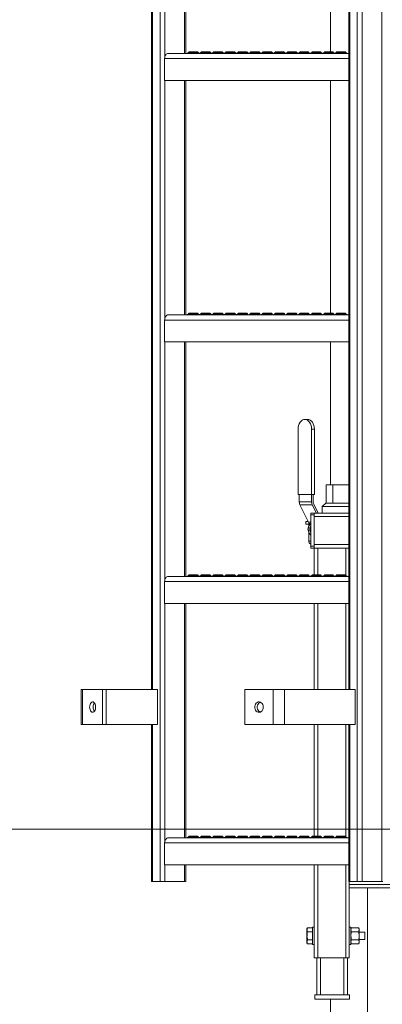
# Model space of a CAD drawing. Header units: millimetres. Extents: x 42 to 14105, y 484 to 9997.
# Tile 24 of 132: x 4826 to 5242, y 4605 to 5734. Entities that reach past the tile are written whole.
import ezdxf

# ---------------------------------------------------------------- set-up
doc = ezdxf.new("R2010")
doc.units = ezdxf.units.MM
doc.header["$LTSCALE"] = 25
doc.styles.add('SLDTEXTSTYLE0', font='TXT', dxfattribs={"width": 0.75})
doc.dimstyles.new('SLDDIMSTYLE2', dxfattribs={"dimtxt": 66.145833, "dimasz": 66.145833, "dimexe": 0, "dimexo": 0.0625, "dimgap": 16.536458, "dimtad": 1, "dimdec": 0, "dimrnd": 1e-09, "dimzin": 12, "dimdsep": 46, "dimtxsty": 'SLDTEXTSTYLE0', "dimblk1": 'CLOSED', "dimblk2": 'CLOSED', "dimsah": 1, "dimcen": 0.09, "dimadec": 0, "dimazin": 3, "dimtfac": 1, "dimtdec": 0, "dimtmove": 0, "dimatfit": 0, "dimldrblk": 'CLOSED', "dimfxl": 1, "dimfrac": 2, "dimtolj": 1, "dimtzin": 12, "dimarcsym": 0})

# ---------------------------------------------------------------- blocks, each defined once
blk = doc.blocks.new('_CLOSED')
at = {"color": 0, "linetype": 'ByBlock', "lineweight": -2}
for p, q in [((-1, 0.166667), (0, 0)), ((-1, 0.166667), (-1, -0.166667)), ((0, 0), (-1, -0.166667)), ((0, 0), (-1, 0))]:
    blk.add_line(p, q, dxfattribs=at)
blk = doc.blocks.new('_D_7')
at = {"color": 7, "linetype": 'Continuous', "lineweight": 0}
for p, q in [((4518.2, 4805.7), (4518.2, 4932.9)), ((5359.9, 4805.7), (4493.2, 4805.7)), ((4518.2, 4805.7), (4518.2, 4565.7)), ((4679.9, 4565.7), (4493.2, 4565.7)), ((4518.2, 4565.7), (4518.2, 4438.5))]:
    blk.add_line(p, q, dxfattribs=at)
at = {"color": 7, "linetype": 'Continuous', "lineweight": 0, "xscale": 66.14583333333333, "yscale": 66.14583333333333}
for p, rotation in [((4518.2, 4805.7, 359.8), 270.0000000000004), ((4518.2, 4565.7, 359.8), 90.0000000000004)]:
    blk.add_blockref('_CLOSED', p, dxfattribs=dict(at, rotation=rotation))
at = {"color": 7, "linetype": 'Continuous', "lineweight": 0, "insert": (4432.9, 4612.4), "char_height": 66.15, "attachment_point": 1, "rotation": 90, "style": 'SLDTEXTSTYLE0'}
blk.add_mtext('240', dxfattribs=at)

msp = doc.modelspace()

# ---------------------------------------------------------------- linework, layer by layer
at = {"color": 7, "linetype": 'Continuous', "lineweight": 15}
for p, q in [((4977.135, 7820.951), (4977.135, 4965.688)), ((5203.409, 7820.951), (5203.409, 4965.688)), ((5016.247, 5695.688), (5016.247, 5964.688)), ((5182.342, 5964.688), (5182.342, 5697.474)), ((5203.409, 5695.688), (4996.267, 5695.688)), ((5020.041, 5697.474), (5019.442, 5696.76)), ((5020.041, 5697.474), (5029.91, 5697.474)), ((5030.509, 5696.76), (5029.91, 5697.474)), ((5034.183, 5697.474), (5033.584, 5696.76)), ((5034.183, 5697.474), (5044.052, 5697.474)), ((5044.651, 5696.76), (5044.052, 5697.474)), ((5048.325, 5697.474), (5047.726, 5696.76)), ((5048.325, 5697.474), (5058.194, 5697.474)), ((5058.793, 5696.76), (5058.194, 5697.474)), ((5062.467, 5697.474), (5061.868, 5696.76)), ((5062.467, 5697.474), (5072.336, 5697.474)), ((5072.935, 5696.76), (5072.336, 5697.474)), ((5076.61, 5697.474), (5076.011, 5696.76)), ((5076.61, 5697.474), (5086.478, 5697.474)), ((5087.077, 5696.76), (5086.478, 5697.474)), ((5090.752, 5697.474), (5090.153, 5696.76)), ((5090.752, 5697.474), (5100.62, 5697.474)), ((5101.219, 5696.76), (5100.62, 5697.474)), ((5104.894, 5697.474), (5104.295, 5696.76)), ((5104.894, 5697.474), (5114.763, 5697.474)), ((5115.362, 5696.76), (5114.763, 5697.474)), ((5119.036, 5697.474), (5118.437, 5696.76)), ((5119.036, 5697.474), (5128.905, 5697.474)), ((5129.504, 5696.76), (5128.905, 5697.474)), ((5133.178, 5697.474), (5132.579, 5696.76)), ((5133.178, 5697.474), (5143.047, 5697.474)), ((5143.646, 5696.76), (5143.047, 5697.474)), ((5147.32, 5697.474), (5146.721, 5696.76)), ((5147.32, 5697.474), (5157.189, 5697.474)), ((5157.788, 5696.76), (5157.189, 5697.474)), ((5161.462, 5697.474), (5160.863, 5696.76)), ((5161.462, 5697.474), (5171.331, 5697.474)), ((5171.93, 5696.76), (5171.331, 5697.474)), ((5175.605, 5697.474), (5175.005, 5696.76)), ((5175.605, 5697.474), (5185.473, 5697.474)), ((5186.072, 5696.76), (5185.473, 5697.474)), ((5189.747, 5697.474), (5189.148, 5696.76)), ((5189.747, 5697.474), (5199.615, 5697.474)), ((5200.214, 5696.76), (5199.615, 5697.474)), ((4992.095, 5664.688), (4992.095, 5689.788)), ((5203.409, 5664.688), (4992.095, 5664.688)), ((5016.247, 5395.688), (5016.247, 5664.688)), ((5182.342, 5664.688), (5182.342, 5397.474)), ((4992.095, 5364.688), (4992.095, 5389.788)), ((5203.409, 5395.688), (4996.267, 5395.688)), ((5020.041, 5397.474), (5019.442, 5396.76)), ((5020.041, 5397.474), (5029.91, 5397.474)), ((5030.509, 5396.76), (5029.91, 5397.474)), ((5034.183, 5397.474), (5033.584, 5396.76)), ((5034.183, 5397.474), (5044.052, 5397.474)), ((5044.651, 5396.76), (5044.052, 5397.474)), ((5048.325, 5397.474), (5047.726, 5396.76)), ((5048.325, 5397.474), (5058.194, 5397.474)), ((5058.793, 5396.76), (5058.194, 5397.474)), ((5062.467, 5397.474), (5061.868, 5396.76)), ((5062.467, 5397.474), (5072.336, 5397.474)), ((5072.935, 5396.76), (5072.336, 5397.474)), ((5076.61, 5397.474), (5076.011, 5396.76)), ((5076.61, 5397.474), (5086.478, 5397.474)), ((5087.077, 5396.76), (5086.478, 5397.474)), ((5090.752, 5397.474), (5090.153, 5396.76)), ((5090.752, 5397.474), (5100.62, 5397.474)), ((5101.219, 5396.76), (5100.62, 5397.474)), ((5104.894, 5397.474), (5104.295, 5396.76)), ((5104.894, 5397.474), (5114.763, 5397.474)), ((5115.362, 5396.76), (5114.763, 5397.474)), ((5119.036, 5397.474), (5118.437, 5396.76)), ((5119.036, 5397.474), (5128.905, 5397.474)), ((5129.504, 5396.76), (5128.905, 5397.474)), ((5133.178, 5397.474), (5132.579, 5396.76)), ((5133.178, 5397.474), (5143.047, 5397.474)), ((5143.646, 5396.76), (5143.047, 5397.474)), ((5147.32, 5397.474), (5146.721, 5396.76)), ((5147.32, 5397.474), (5157.189, 5397.474)), ((5157.788, 5396.76), (5157.189, 5397.474)), ((5161.462, 5397.474), (5160.863, 5396.76)), ((5161.462, 5397.474), (5171.331, 5397.474)), ((5171.93, 5396.76), (5171.331, 5397.474)), ((5175.605, 5397.474), (5175.005, 5396.76)), ((5175.605, 5397.474), (5185.473, 5397.474)), ((5186.072, 5396.76), (5185.473, 5397.474)), ((5189.747, 5397.474), (5189.148, 5396.76)), ((5189.747, 5397.474), (5199.615, 5397.474)), ((5200.214, 5396.76), (5199.615, 5397.474)), ((5203.409, 5364.688), (4992.095, 5364.688)), ((5016.247, 5095.688), (5016.247, 5364.688)), ((5182.342, 5364.688), (5182.342, 5200.688)), ((5152.984, 5275.688), (5156.166, 5275.688)), ((5145.206, 5264.688), (5145.206, 5189.688)), ((5163.944, 5264.688), (5160.762, 5264.688)), ((5160.762, 5264.688), (5160.762, 5189.688)), ((5163.944, 5189.688), (5163.944, 5264.688)), ((5177.565, 5179.688), (5177.565, 5200.688)), ((5177.565, 5200.688), (5185.173, 5200.688)), ((5185.173, 5179.688), (5185.173, 5200.688)), ((5185.173, 5200.688), (5203.409, 5200.688)), ((5145.206, 5189.688), (5160.762, 5189.688)), ((5146.62, 5189.688), (5146.62, 5181.127)), ((5160.762, 5189.688), (5160.762, 5181.127)), ((5160.762, 5189.688), (5163.944, 5189.688)), ((5162.53, 5181.035), (5162.53, 5189.688)), ((5146.62, 5181.127), (5160.762, 5181.127)), ((5147.367, 5177.777), (5161.509, 5177.777)), ((5147.367, 5177.777), (5157.19, 5157.936)), ((5161.509, 5177.777), (5166.257, 5168.188)), ((5168.415, 5168.188), (5162.92, 5179.287)), ((5177.042, 5179.688), (5173.042, 5175.688)), ((5173.042, 5175.688), (5173.042, 5168.188)), ((5203.409, 5175.688), (5173.042, 5175.688)), ((5177.042, 5179.688), (5203.409, 5179.688)), ((5159.881, 5168.188), (5163.881, 5168.188)), ((5159.881, 5166.188), (5159.881, 5168.188)), ((5163.881, 5166.188), (5159.881, 5166.188)), ((5159.881, 5130.188), (5159.881, 5166.188)), ((5163.881, 5168.188), (5203.409, 5168.188)), ((5163.881, 5168.188), (5163.881, 5166.188)), ((5163.881, 5130.188), (5163.881, 5166.188)), ((5163.881, 5132.188), (5163.881, 5164.188)), ((5154.045, 5158.688), (5154.045, 5155.688)), ((5154.045, 5158.688), (5156.818, 5158.688)), ((5154.045, 5155.688), (5156.741, 5155.688)), ((5159.226, 5156.188), (5157.489, 5152.938)), ((5157.58, 5156.188), (5157.58, 5153.109)), ((5156.572, 5149.688), (5157.489, 5146.438)), ((5157.58, 5146.22), (5157.58, 5136.188)), ((5159.881, 5130.188), (5163.881, 5130.188)), ((5159.881, 5128.188), (5159.881, 5130.188)), ((5163.881, 5130.188), (5163.881, 5128.188)), ((5163.881, 5128.188), (5159.881, 5128.188)), ((5163.881, 5097.474), (5163.881, 5128.188)), ((5167.881, 5128.188), (5163.881, 5128.188)), ((5199.881, 5128.188), (5167.881, 5128.188)), ((5203.409, 5128.188), (5199.881, 5128.188)), ((5203.409, 5095.688), (4996.267, 5095.688)), ((5020.041, 5097.474), (5019.442, 5096.76)), ((5020.041, 5097.474), (5029.91, 5097.474)), ((5030.509, 5096.76), (5029.91, 5097.474)), ((5034.183, 5097.474), (5033.584, 5096.76)), ((5034.183, 5097.474), (5044.052, 5097.474)), ((5044.651, 5096.76), (5044.052, 5097.474)), ((5048.325, 5097.474), (5047.726, 5096.76)), ((5048.325, 5097.474), (5058.194, 5097.474)), ((5058.793, 5096.76), (5058.194, 5097.474)), ((5062.467, 5097.474), (5061.868, 5096.76)), ((5062.467, 5097.474), (5072.336, 5097.474)), ((5072.935, 5096.76), (5072.336, 5097.474)), ((5076.61, 5097.474), (5076.011, 5096.76)), ((5076.61, 5097.474), (5086.478, 5097.474)), ((5087.077, 5096.76), (5086.478, 5097.474)), ((5090.752, 5097.474), (5090.153, 5096.76)), ((5090.752, 5097.474), (5100.62, 5097.474)), ((5101.219, 5096.76), (5100.62, 5097.474)), ((5104.894, 5097.474), (5104.295, 5096.76)), ((5104.894, 5097.474), (5114.763, 5097.474)), ((5115.362, 5096.76), (5114.763, 5097.474)), ((5119.036, 5097.474), (5118.437, 5096.76)), ((5119.036, 5097.474), (5128.905, 5097.474)), ((5129.504, 5096.76), (5128.905, 5097.474)), ((5133.178, 5097.474), (5132.579, 5096.76)), ((5133.178, 5097.474), (5143.047, 5097.474)), ((5143.646, 5096.76), (5143.047, 5097.474)), ((5147.32, 5097.474), (5146.721, 5096.76)), ((5147.32, 5097.474), (5157.189, 5097.474)), ((5157.788, 5096.76), (5157.189, 5097.474)), ((5161.462, 5097.474), (5160.863, 5096.76)), ((5161.462, 5097.474), (5171.331, 5097.474)), ((5171.93, 5096.76), (5171.331, 5097.474)), ((5175.605, 5097.474), (5175.005, 5096.76)), ((5175.605, 5097.474), (5185.473, 5097.474)), ((5186.072, 5096.76), (5185.473, 5097.474)), ((5189.747, 5097.474), (5189.148, 5096.76)), ((5189.747, 5097.474), (5199.615, 5097.474)), ((5200.214, 5096.76), (5199.615, 5097.474)), ((4992.095, 5064.688), (4992.095, 5089.788)), ((5203.409, 5064.688), (4992.095, 5064.688)), ((5016.247, 4795.688), (5016.247, 5064.688)), ((5163.881, 4965.688), (5163.881, 5064.688)), ((4896.181, 4965.688), (4896.181, 4925.688)), ((4896.181, 4965.688), (4897.99, 4965.688)), ((4897.99, 4925.688), (4897.99, 4965.688)), ((4920.936, 4965.688), (4897.99, 4965.688)), ((4920.936, 4925.688), (4920.936, 4965.688)), ((4920.936, 4965.688), (4925.031, 4965.688)), ((4925.031, 4925.688), (4925.031, 4965.688)), ((4983.963, 4965.688), (4925.031, 4965.688)), ((4983.963, 4925.688), (4983.963, 4965.688)), ((5084.051, 4965.688), (5084.051, 4925.688)), ((5116.82, 4965.688), (5084.051, 4965.688)), ((5116.82, 4965.688), (5116.82, 4925.688)), ((5116.82, 4965.688), (5129.627, 4965.688)), ((5129.627, 4925.688), (5129.627, 4965.688)), ((5129.627, 4965.688), (5210.944, 4965.688)), ((5210.944, 4965.688), (5210.944, 4925.688)), ((4897.99, 4925.688), (4896.181, 4925.688)), ((4897.99, 4925.688), (4920.936, 4925.688)), ((4920.936, 4925.688), (4925.031, 4925.688)), ((4925.031, 4925.688), (4983.963, 4925.688)), ((4977.135, 4925.688), (4977.135, 4745.688)), ((5084.051, 4925.688), (5116.82, 4925.688)), ((5129.627, 4925.688), (5116.82, 4925.688)), ((5210.944, 4925.688), (5129.627, 4925.688)), ((5163.881, 4797.474), (5163.881, 4925.688)), ((5203.409, 4925.688), (5203.409, 4745.688)), ((4992.095, 4764.688), (4992.095, 4789.788)), ((5203.409, 4795.688), (4996.267, 4795.688)), ((5020.041, 4797.474), (5019.442, 4796.76)), ((5020.041, 4797.474), (5029.91, 4797.474)), ((5030.509, 4796.76), (5029.91, 4797.474)), ((5034.183, 4797.474), (5033.584, 4796.76)), ((5034.183, 4797.474), (5044.052, 4797.474)), ((5044.651, 4796.76), (5044.052, 4797.474)), ((5048.325, 4797.474), (5047.726, 4796.76)), ((5048.325, 4797.474), (5058.194, 4797.474)), ((5058.793, 4796.76), (5058.194, 4797.474)), ((5062.467, 4797.474), (5061.868, 4796.76)), ((5062.467, 4797.474), (5072.336, 4797.474)), ((5072.935, 4796.76), (5072.336, 4797.474)), ((5076.61, 4797.474), (5076.011, 4796.76)), ((5076.61, 4797.474), (5086.478, 4797.474)), ((5087.077, 4796.76), (5086.478, 4797.474)), ((5090.752, 4797.474), (5090.153, 4796.76)), ((5090.752, 4797.474), (5100.62, 4797.474)), ((5101.219, 4796.76), (5100.62, 4797.474)), ((5104.894, 4797.474), (5104.295, 4796.76)), ((5104.894, 4797.474), (5114.763, 4797.474)), ((5115.362, 4796.76), (5114.763, 4797.474)), ((5119.036, 4797.474), (5118.437, 4796.76)), ((5119.036, 4797.474), (5128.905, 4797.474)), ((5129.504, 4796.76), (5128.905, 4797.474)), ((5133.178, 4797.474), (5132.579, 4796.76)), ((5133.178, 4797.474), (5143.047, 4797.474)), ((5143.646, 4796.76), (5143.047, 4797.474)), ((5147.32, 4797.474), (5146.721, 4796.76)), ((5147.32, 4797.474), (5157.189, 4797.474)), ((5157.788, 4796.76), (5157.189, 4797.474)), ((5161.462, 4797.474), (5160.863, 4796.76)), ((5161.462, 4797.474), (5171.331, 4797.474)), ((5171.93, 4796.76), (5171.331, 4797.474)), ((5175.605, 4797.474), (5175.005, 4796.76)), ((5175.605, 4797.474), (5185.473, 4797.474)), ((5186.072, 4796.76), (5185.473, 4797.474)), ((5189.747, 4797.474), (5189.148, 4796.76)), ((5189.747, 4797.474), (5199.615, 4797.474)), ((5200.214, 4796.76), (5199.615, 4797.474)), ((5203.409, 4764.688), (4992.095, 4764.688)), ((5016.247, 4745.688), (5016.247, 4764.688)), ((5163.881, 4658.188), (5163.881, 4764.688)), ((4977.135, 4745.688), (4978.306, 4745.688)), ((4978.306, 4745.688), (4986.792, 4745.688)), ((4986.792, 4745.688), (4992.448, 4745.688)), ((4992.448, 4745.688), (5015.076, 4745.688)), ((5015.076, 4745.688), (5016.247, 4745.688)), ((5203.409, 4745.688), (5204.581, 4745.688)), ((5203.881, 4742.188), (5203.881, 4745.688)), ((5204.581, 4745.688), (5213.066, 4745.688)), ((5213.066, 4745.688), (5218.723, 4745.688)), ((5218.723, 4745.688), (5241.35, 4745.688)), ((5241.35, 4745.688), (5242.522, 4745.688)), ((5203.881, 4742.188), (5383.881, 4742.188)), ((5203.881, 4738.188), (5203.881, 4742.188)), ((5203.881, 4658.188), (5203.881, 4738.188)), ((5203.881, 4738.188), (5383.881, 4738.188)), ((5224.742, 4571.688), (5224.742, 4738.188)), ((5156.195, 4692.426), (5155.481, 4691.188)), ((5155.481, 4690.131), (5155.481, 4691.188)), ((5155.481, 4690.131), (5155.481, 4690.102)), ((5155.481, 4683.188), (5155.481, 4690.102)), ((5161.881, 4692.426), (5156.195, 4692.426)), ((5163.881, 4693.188), (5161.881, 4693.188)), ((5161.881, 4683.188), (5161.881, 4693.188)), ((5205.881, 4693.188), (5203.881, 4693.188)), ((5205.881, 4693.188), (5205.881, 4683.188)), ((5206.595, 4692.426), (5205.881, 4691.188)), ((5214.666, 4692.426), (5206.595, 4692.426)), ((5215.381, 4691.188), (5214.666, 4692.426)), ((5215.381, 4690.116), (5215.381, 4691.188)), ((5215.381, 4683.188), (5215.381, 4690.116)), ((5155.481, 4676.275), (5155.481, 4683.188)), ((5156.195, 4687.807), (5156.195, 4687.807)), ((5161.881, 4687.807), (5156.195, 4687.807)), ((5156.195, 4687.807), (5161.881, 4687.807)), ((5156.195, 4678.569), (5156.195, 4678.57)), ((5156.195, 4678.57), (5161.881, 4678.57)), ((5161.881, 4678.569), (5156.195, 4678.569)), ((5161.881, 4687.807), (5161.881, 4687.807)), ((5161.881, 4673.188), (5161.881, 4683.188)), ((5161.881, 4678.569), (5161.881, 4678.57)), ((5205.881, 4683.188), (5205.881, 4673.188)), ((5214.666, 4687.807), (5206.595, 4687.807)), ((5214.666, 4678.569), (5206.595, 4678.569)), ((5221.881, 4687.268), (5215.381, 4687.268)), ((5215.381, 4676.26), (5215.381, 4683.188)), ((5215.381, 4679.108), (5221.881, 4679.108)), ((5221.881, 4679.108), (5221.881, 4687.268)), ((5155.481, 4676.275), (5155.481, 4676.245)), ((5155.481, 4675.188), (5155.481, 4676.245)), ((5155.481, 4675.188), (5156.195, 4673.951)), ((5161.881, 4673.951), (5156.195, 4673.951)), ((5161.881, 4673.188), (5163.881, 4673.188)), ((5203.881, 4673.188), (5205.881, 4673.188)), ((5205.881, 4675.188), (5206.595, 4673.951)), ((5214.666, 4673.951), (5206.595, 4673.951)), ((5214.666, 4673.951), (5215.381, 4675.188)), ((5215.381, 4675.188), (5215.381, 4676.26)), ((5167.881, 4658.188), (5163.881, 4658.188)), ((5166.881, 4615.688), (5166.881, 4658.188)), ((5199.881, 4658.188), (5167.881, 4658.188)), ((5203.881, 4658.188), (5199.881, 4658.188)), ((5201.881, 4615.688), (5201.881, 4658.188)), ((5164.381, 4610.688), (5164.381, 4615.688)), ((5164.381, 4615.688), (5204.381, 4615.688)), ((5204.381, 4610.688), (5164.381, 4610.688)), ((5182.342, 4610.688), (5182.342, 4571.688)), ((5204.381, 4615.688), (5204.381, 4610.688))]:
    msp.add_line(p, q, dxfattribs=at)
at = {"color": 8, "linetype": 'Continuous', "lineweight": 15}
for p, q in [((4978.306, 4965.688), (4978.306, 7820.951)), ((4986.792, 4745.688), (4986.792, 7820.951)), ((5204.581, 4965.688), (5204.581, 7820.951)), ((5213.066, 4745.688), (5213.066, 7820.951)), ((5218.723, 4745.688), (5218.723, 7820.951)), ((5241.35, 4745.688), (5241.35, 7820.951)), ((4992.448, 5692.165), (4992.448, 5964.688)), ((5015.076, 5695.688), (5015.076, 5964.688)), ((5019.442, 5696.76), (5030.509, 5696.76)), ((5033.584, 5696.76), (5044.651, 5696.76)), ((5047.726, 5696.76), (5058.793, 5696.76)), ((5061.868, 5696.76), (5072.935, 5696.76)), ((5076.011, 5696.76), (5087.077, 5696.76)), ((5090.153, 5696.76), (5101.219, 5696.76)), ((5104.295, 5696.76), (5115.362, 5696.76)), ((5118.437, 5696.76), (5129.504, 5696.76)), ((5132.579, 5696.76), (5143.646, 5696.76)), ((5146.721, 5696.76), (5157.788, 5696.76)), ((5160.863, 5696.76), (5171.93, 5696.76)), ((5175.005, 5696.76), (5186.072, 5696.76)), ((5189.148, 5696.76), (5200.214, 5696.76)), ((5203.409, 5689.788), (4992.095, 5689.788)), ((4992.448, 5392.165), (4992.448, 5664.688)), ((5015.076, 5395.688), (5015.076, 5664.688)), ((5203.409, 5389.788), (4992.095, 5389.788)), ((5019.442, 5396.76), (5030.509, 5396.76)), ((5033.584, 5396.76), (5044.651, 5396.76)), ((5047.726, 5396.76), (5058.793, 5396.76)), ((5061.868, 5396.76), (5072.935, 5396.76)), ((5076.011, 5396.76), (5087.077, 5396.76)), ((5090.153, 5396.76), (5101.219, 5396.76)), ((5104.295, 5396.76), (5115.362, 5396.76)), ((5118.437, 5396.76), (5129.504, 5396.76)), ((5132.579, 5396.76), (5143.646, 5396.76)), ((5146.721, 5396.76), (5157.788, 5396.76)), ((5160.863, 5396.76), (5171.93, 5396.76)), ((5175.005, 5396.76), (5186.072, 5396.76)), ((5189.148, 5396.76), (5200.214, 5396.76)), ((4992.448, 5092.165), (4992.448, 5364.688)), ((5015.076, 5095.688), (5015.076, 5364.688)), ((5163.881, 5164.188), (5203.409, 5164.188)), ((5157.19, 5157.936), (5159.881, 5157.936)), ((5157.58, 5156.188), (5159.051, 5156.188)), ((5157.58, 5136.188), (5159.881, 5136.188)), ((5163.881, 5132.188), (5203.409, 5132.188)), ((5167.881, 5097.474), (5167.881, 5128.188)), ((5199.881, 5097.158), (5199.881, 5128.188)), ((5019.442, 5096.76), (5030.509, 5096.76)), ((5033.584, 5096.76), (5044.651, 5096.76)), ((5047.726, 5096.76), (5058.793, 5096.76)), ((5061.868, 5096.76), (5072.935, 5096.76)), ((5076.011, 5096.76), (5087.077, 5096.76)), ((5090.153, 5096.76), (5101.219, 5096.76)), ((5104.295, 5096.76), (5115.362, 5096.76)), ((5118.437, 5096.76), (5129.504, 5096.76)), ((5132.579, 5096.76), (5143.646, 5096.76)), ((5146.721, 5096.76), (5157.788, 5096.76)), ((5160.863, 5096.76), (5171.93, 5096.76)), ((5175.005, 5096.76), (5186.072, 5096.76)), ((5189.148, 5096.76), (5200.214, 5096.76)), ((5203.409, 5089.788), (4992.095, 5089.788)), ((4992.448, 4792.165), (4992.448, 5064.688)), ((5015.076, 4795.688), (5015.076, 5064.688)), ((5167.881, 4965.688), (5167.881, 5064.688)), ((5199.881, 4965.688), (5199.881, 5064.688)), ((4978.306, 4745.688), (4978.306, 4925.688)), ((5167.881, 4797.474), (5167.881, 4925.688)), ((5199.881, 4797.158), (5199.881, 4925.688)), ((5204.581, 4745.688), (5204.581, 4925.688)), ((5203.409, 4789.788), (4992.095, 4789.788)), ((5019.442, 4796.76), (5030.509, 4796.76)), ((5033.584, 4796.76), (5044.651, 4796.76)), ((5047.726, 4796.76), (5058.793, 4796.76)), ((5061.868, 4796.76), (5072.935, 4796.76)), ((5076.011, 4796.76), (5087.077, 4796.76)), ((5090.153, 4796.76), (5101.219, 4796.76)), ((5104.295, 4796.76), (5115.362, 4796.76)), ((5118.437, 4796.76), (5129.504, 4796.76)), ((5132.579, 4796.76), (5143.646, 4796.76)), ((5146.721, 4796.76), (5157.788, 4796.76)), ((5160.863, 4796.76), (5171.93, 4796.76)), ((5175.005, 4796.76), (5186.072, 4796.76)), ((5189.148, 4796.76), (5200.214, 4796.76)), ((4992.448, 4745.688), (4992.448, 4764.688)), ((5015.076, 4745.688), (5015.076, 4764.688)), ((5167.881, 4658.188), (5167.881, 4764.688)), ((5199.881, 4658.188), (5199.881, 4764.688)), ((5170.881, 4615.688), (5170.881, 4658.188)), ((5197.881, 4615.688), (5197.881, 4658.188))]:
    msp.add_line(p, q, dxfattribs=at)
at = {"color": 7, "linetype": 'Continuous', "lineweight": 15, "flags": 128}
for points in [[(4992.095, 5689.788), (4992.175, 5690.939), (4992.413, 5692.046), (4992.798, 5693.066), (4993.317, 5693.96), (4993.949, 5694.694), (4994.67, 5695.239), (4995.453, 5695.575), (4996.267, 5695.688)], [(4992.095, 5389.788), (4992.175, 5390.939), (4992.413, 5392.046), (4992.798, 5393.066), (4993.317, 5393.96), (4993.949, 5394.694), (4994.67, 5395.239), (4995.453, 5395.575), (4996.267, 5395.688)], [(5152.984, 5275.688), (5151.466, 5275.477), (5150.007, 5274.851), (5148.663, 5273.834), (5147.484, 5272.466), (5146.517, 5270.799), (5145.798, 5268.898), (5145.355, 5266.834), (5145.206, 5264.688)], [(5160.762, 5264.688), (5160.613, 5266.834), (5160.17, 5268.898), (5159.451, 5270.799), (5158.484, 5272.466), (5157.305, 5273.834), (5155.96, 5274.851), (5154.501, 5275.477), (5152.984, 5275.688)], [(5156.166, 5275.688), (5157.683, 5275.477), (5159.142, 5274.851), (5160.487, 5273.834), (5161.666, 5272.466), (5162.633, 5270.799), (5163.352, 5268.898), (5163.795, 5266.834), (5163.944, 5264.688)], [(5156.741, 5155.688), (5157.209, 5155.614), (5157.58, 5155.444)], [(4992.095, 5089.788), (4992.175, 5090.939), (4992.413, 5092.046), (4992.798, 5093.066), (4993.317, 5093.96), (4993.949, 5094.694), (4994.67, 5095.239), (4995.453, 5095.575), (4996.267, 5095.688)], [(4906.023, 4945.688), (4906.131, 4947.18), (4906.448, 4948.579), (4906.955, 4949.795), (4907.62, 4950.754), (4908.401, 4951.395), (4909.248, 4951.676), (4910.109, 4951.582), (4910.929, 4951.117), (4911.658, 4950.311), (4912.248, 4949.215), (4912.664, 4947.897), (4912.878, 4946.44), (4912.878, 4944.936), (4912.664, 4943.479), (4912.248, 4942.161), (4911.658, 4941.065), (4910.929, 4940.259), (4910.109, 4939.794), (4909.248, 4939.7), (4908.401, 4939.982), (4907.62, 4940.622), (4906.955, 4941.581), (4906.448, 4942.798), (4906.131, 4944.196), (4906.023, 4945.688)], [(5105.349, 4945.688), (5105.194, 4944.196), (5104.741, 4942.798), (5104.016, 4941.581), (5103.067, 4940.622), (5101.952, 4939.982), (5100.742, 4939.7), (5099.513, 4939.794), (5098.341, 4940.259), (5097.301, 4941.065), (5096.457, 4942.161), (5095.864, 4943.479), (5095.557, 4944.936), (5095.557, 4946.44), (5095.864, 4947.897), (5096.457, 4949.215), (5097.301, 4950.311), (5098.341, 4951.117), (5099.513, 4951.582), (5100.742, 4951.676), (5101.952, 4951.395), (5103.067, 4950.754), (5104.016, 4949.795), (5104.741, 4948.579), (5105.194, 4947.18), (5105.349, 4945.688)], [(5101.868, 4939.949), (5101.209, 4940.259), (5100.169, 4941.065), (5099.325, 4942.161), (5098.732, 4943.479), (5098.425, 4944.936), (5098.425, 4946.44), (5098.732, 4947.897), (5099.325, 4949.215), (5100.169, 4950.311), (5101.209, 4951.117), (5101.868, 4951.427)], [(4992.095, 4789.788), (4992.175, 4790.939), (4992.413, 4792.046), (4992.798, 4793.066), (4993.317, 4793.96), (4993.949, 4794.694), (4994.67, 4795.239), (4995.453, 4795.575), (4996.267, 4795.688)]]:
    msp.add_lwpolyline(points, dxfattribs=at)
at = {"color": 7, "linetype": 'Continuous', "lineweight": 15}
for centre, radius, start, end in [((5017.144, 5698.688), 3, 270, 320), ((5032.807, 5698.688), 3, 220, 255.315862), ((5031.286, 5698.688), 3, 270, 320), ((5046.949, 5698.688), 3, 220, 255.315862), ((5045.428, 5698.688), 3, 270, 320), ((5061.091, 5698.688), 3, 220, 255.315862), ((5059.57, 5698.688), 3, 270, 320), ((5075.233, 5698.688), 3, 220, 255.315862), ((5073.712, 5698.688), 3, 270, 320), ((5089.375, 5698.688), 3, 220, 255.315862), ((5087.855, 5698.688), 3, 270, 320), ((5103.518, 5698.688), 3, 220, 255.315862), ((5101.997, 5698.688), 3, 270, 320), ((5117.66, 5698.688), 3, 220, 255.315862), ((5116.139, 5698.688), 3, 270, 320), ((5131.802, 5698.688), 3, 220, 255.315862), ((5130.281, 5698.688), 3, 270, 320), ((5145.944, 5698.688), 3, 220, 255.315862), ((5144.423, 5698.688), 3, 270, 320), ((5160.086, 5698.688), 3, 220, 255.315862), ((5158.565, 5698.688), 3, 270, 320), ((5174.228, 5698.688), 3, 220, 255.315862), ((5172.707, 5698.688), 3, 270, 320), ((5188.37, 5698.688), 3, 220, 255.315862), ((5186.849, 5698.688), 3, 270, 320), ((5202.513, 5698.688), 3, 220, 270), ((5017.144, 5398.688), 3, 270, 320), ((5032.807, 5398.688), 3, 220, 255.315862), ((5031.286, 5398.688), 3, 270, 320), ((5046.949, 5398.688), 3, 220, 255.315862), ((5045.428, 5398.688), 3, 270, 320), ((5061.091, 5398.688), 3, 220, 255.315862), ((5059.57, 5398.688), 3, 270, 320), ((5075.233, 5398.688), 3, 220, 255.315862), ((5073.712, 5398.688), 3, 270, 320), ((5089.375, 5398.688), 3, 220, 255.315862), ((5087.855, 5398.688), 3, 270, 320), ((5103.518, 5398.688), 3, 220, 255.315862), ((5101.997, 5398.688), 3, 270, 320), ((5117.66, 5398.688), 3, 220, 255.315862), ((5116.139, 5398.688), 3, 270, 320), ((5131.802, 5398.688), 3, 220, 255.315862), ((5130.281, 5398.688), 3, 270, 320), ((5145.944, 5398.688), 3, 220, 255.315862), ((5144.423, 5398.688), 3, 270, 320), ((5160.086, 5398.688), 3, 220, 255.315862), ((5158.565, 5398.688), 3, 270, 320), ((5174.228, 5398.688), 3, 220, 255.315862), ((5172.707, 5398.688), 3, 270, 320), ((5188.37, 5398.688), 3, 220, 255.315862), ((5186.849, 5398.688), 3, 270, 320), ((5202.513, 5398.688), 3, 220, 270), ((5154.231, 5181.066), 7.611, 179.534086, 205.602981), ((5168.373, 5181.066), 7.611, 179.534086, 205.602981), ((5166.501, 5181.002), 3.971, 179.534086, 205.602981), ((5165.705, 5149.688), 8.836, 158.419005, 201.580995), ((5153.609, 5156.22), 3.971, 359.534086, 25.602981), ((5162.551, 5151.117), 5.38, 119.75882, 160.218062), ((5163.51, 5149.688), 4.912, 137.639578, 222.360422), ((5163.467, 5149.688), 4.798, 138.361621, 221.638379), ((5162.551, 5148.259), 5.38, 199.781938, 240.24118), ((5160.747, 5135.772), 3.195, 172.509387, 254.257426), ((5017.144, 5098.688), 3, 270, 320), ((5032.807, 5098.688), 3, 220, 255.315862), ((5031.286, 5098.688), 3, 270, 320), ((5046.949, 5098.688), 3, 220, 255.315862), ((5045.428, 5098.688), 3, 270, 320), ((5061.091, 5098.688), 3, 220, 255.315862), ((5059.57, 5098.688), 3, 270, 320), ((5075.233, 5098.688), 3, 220, 255.315862), ((5073.712, 5098.688), 3, 270, 320), ((5089.375, 5098.688), 3, 220, 255.315862), ((5087.855, 5098.688), 3, 270, 320), ((5103.518, 5098.688), 3, 220, 255.315862), ((5101.997, 5098.688), 3, 270, 320), ((5117.66, 5098.688), 3, 220, 255.315862), ((5116.139, 5098.688), 3, 270, 320), ((5131.802, 5098.688), 3, 220, 255.315862), ((5130.281, 5098.688), 3, 270, 320), ((5145.944, 5098.688), 3, 220, 255.315862), ((5144.423, 5098.688), 3, 270, 320), ((5160.086, 5098.688), 3, 220, 255.315862), ((5158.565, 5098.688), 3, 270, 320), ((5174.228, 5098.688), 3, 220, 255.315862), ((5172.707, 5098.688), 3, 270, 320), ((5188.37, 5098.688), 3, 220, 255.315862), ((5186.849, 5098.688), 3, 270, 320), ((5202.513, 5098.688), 3, 220, 270), ((4918.095, 4945.995), 7.983, 145.556387, 182.205082), ((4918.095, 4945.381), 7.983, 177.794918, 214.443613), ((5017.144, 4798.688), 3, 270, 320), ((5032.807, 4798.688), 3, 220, 255.315862), ((5031.286, 4798.688), 3, 270, 320), ((5046.949, 4798.688), 3, 220, 255.315862), ((5045.428, 4798.688), 3, 270, 320), ((5061.091, 4798.688), 3, 220, 255.315862), ((5059.57, 4798.688), 3, 270, 320), ((5075.233, 4798.688), 3, 220, 255.315862), ((5073.712, 4798.688), 3, 270, 320), ((5089.375, 4798.688), 3, 220, 255.315862), ((5087.855, 4798.688), 3, 270, 320), ((5103.518, 4798.688), 3, 220, 255.315862), ((5101.997, 4798.688), 3, 270, 320), ((5117.66, 4798.688), 3, 220, 255.315862), ((5116.139, 4798.688), 3, 270, 320), ((5131.802, 4798.688), 3, 220, 255.315862), ((5130.281, 4798.688), 3, 270, 320), ((5145.944, 4798.688), 3, 220, 255.315862), ((5144.423, 4798.688), 3, 270, 320), ((5160.086, 4798.688), 3, 220, 255.315862), ((5158.565, 4798.688), 3, 270, 320), ((5174.228, 4798.688), 3, 220, 255.315862), ((5172.707, 4798.688), 3, 270, 320), ((5188.37, 4798.688), 3, 220, 255.315862), ((5186.849, 4798.688), 3, 270, 320), ((5202.513, 4798.688), 3, 220, 270)]:
    msp.add_arc(centre, radius, start, end, dxfattribs=at)
for points, knots in [([(5157.489, 5152.938), (5157.458, 5152.861), (5157.015, 5151.764), (5156.786, 5150.688), (5156.572, 5149.688)], [0, 0, 0, 0, 0.07021477, 1, 1, 1, 1]), ([(5159.881, 5156.188), (5159.798, 5156.188), (5159.542, 5156.188), (5159.353, 5156.188), (5159.226, 5156.188)], [0, 0, 0, 0, 0.32429442, 1, 1, 1, 1]), ([(5157.489, 5146.438), (5157.521, 5146.361), (5157.974, 5145.264), (5158.623, 5144.188), (5159.226, 5143.188)], [0, 0, 0, 0, 0.070214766, 1, 1, 1, 1]), ([(5159.226, 5143.188), (5159.353, 5143.188), (5159.542, 5143.188), (5159.798, 5143.188), (5159.881, 5143.188)], [0, 0, 0, 0, 0.67570558, 1, 1, 1, 1]), ([(5156.195, 4692.426), (5156.114, 4692.282), (5155.694, 4691.535), (5155.576, 4690.758), (5155.481, 4690.131)], [0, 0, 0, 0, 0.1926994, 1, 1, 1, 1]), ([(5155.481, 4690.102), (5155.499, 4689.837), (5155.551, 4689.06), (5155.939, 4688.305), (5156.195, 4687.807)], [0, 0, 0, 0, 0.34039804, 1, 1, 1, 1]), ([(5205.881, 4690.116), (5205.882, 4690.171), (5205.888, 4690.586), (5206.044, 4691.367), (5206.41, 4692.071), (5206.595, 4692.426)], [0, 0, 0, 0, 0.07008577, 0.53078223, 1, 1, 1, 1]), ([(5206.595, 4687.807), (5206.396, 4688.182), (5205.992, 4688.939), (5205.918, 4689.722), (5205.881, 4690.116)], [0, 0, 0, 0, 0.49545796, 1, 1, 1, 1]), ([(5214.666, 4692.426), (5214.866, 4692.051), (5215.269, 4691.294), (5215.343, 4690.511), (5215.381, 4690.116)], [0, 0, 0, 0, 0.49545796, 1, 1, 1, 1]), ([(5215.381, 4690.116), (5215.38, 4690.062), (5215.373, 4689.647), (5215.217, 4688.866), (5214.851, 4688.162), (5214.666, 4687.807)], [0, 0, 0, 0, 0.07008577, 0.53078223, 1, 1, 1, 1]), ([(5156.195, 4687.807), (5155.915, 4686.694), (5155.531, 4685.171), (5155.491, 4683.608), (5155.481, 4683.188)], [0, 0, 0, 0, 0.731350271, 1, 1, 1, 1]), ([(5155.481, 4683.188), (5155.561, 4682.027), (5155.669, 4680.463), (5156.087, 4678.957), (5156.195, 4678.57)], [0, 0, 0, 0, 0.7424784, 1, 1, 1, 1]), ([(5156.195, 4678.569), (5156.114, 4678.425), (5155.694, 4677.678), (5155.576, 4676.902), (5155.481, 4676.275)], [0, 0, 0, 0, 0.19266468, 1, 1, 1, 1]), ([(5205.881, 4683.188), (5205.891, 4683.608), (5205.931, 4685.172), (5206.315, 4686.694), (5206.595, 4687.807)], [0, 0, 0, 0, 0.26863361, 1, 1, 1, 1]), ([(5206.595, 4678.569), (5206.487, 4678.957), (5206.069, 4680.463), (5205.961, 4682.027), (5205.881, 4683.188)], [0, 0, 0, 0, 0.25755135, 1, 1, 1, 1]), ([(5205.881, 4676.26), (5205.882, 4676.315), (5205.888, 4676.729), (5206.044, 4677.511), (5206.41, 4678.214), (5206.595, 4678.569)], [0, 0, 0, 0, 0.07008577, 0.53078223, 1, 1, 1, 1]), ([(5214.666, 4687.807), (5214.947, 4686.694), (5215.331, 4685.172), (5215.37, 4683.608), (5215.381, 4683.188)], [0, 0, 0, 0, 0.73136639, 1, 1, 1, 1]), ([(5215.381, 4683.188), (5215.301, 4682.027), (5215.193, 4680.463), (5214.774, 4678.957), (5214.666, 4678.569)], [0, 0, 0, 0, 0.74244865, 1, 1, 1, 1]), ([(5214.666, 4678.569), (5214.866, 4678.194), (5215.269, 4677.437), (5215.343, 4676.655), (5215.381, 4676.26)], [0, 0, 0, 0, 0.49545796, 1, 1, 1, 1]), ([(5155.481, 4676.245), (5155.499, 4675.981), (5155.551, 4675.204), (5155.939, 4674.449), (5156.195, 4673.951)], [0, 0, 0, 0, 0.34036367, 1, 1, 1, 1]), ([(5206.595, 4673.951), (5206.396, 4674.326), (5205.992, 4675.083), (5205.918, 4675.865), (5205.881, 4676.26)], [0, 0, 0, 0, 0.49545796, 1, 1, 1, 1]), ([(5215.381, 4676.26), (5215.38, 4676.205), (5215.373, 4675.791), (5215.217, 4675.009), (5214.851, 4674.306), (5214.666, 4673.951)], [0, 0, 0, 0, 0.07008577, 0.53078223, 1, 1, 1, 1])]:
    msp.add_open_spline(points, degree=3, knots=knots, dxfattribs=at)

# ---------------------------------------------------------------- dimensions: what is measured, and where the dimension line sits
at = {"color": 7, "linetype": 'Continuous', "lineweight": 0}
dim = msp.add_linear_dim(base=(4518.187, 4565.688), p1=(5384.881, 4805.688), p2=(4704.881, 4565.688), angle=90, dimstyle='SLDDIMSTYLE2', dxfattribs=at)
dim.commit()
dim.dimension.update_dxf_attribs({"geometry": '_D_7', "text_midpoint": (4518.187, 4685.688), "dimtype": 160})

doc.saveas('drawing.dxf')
